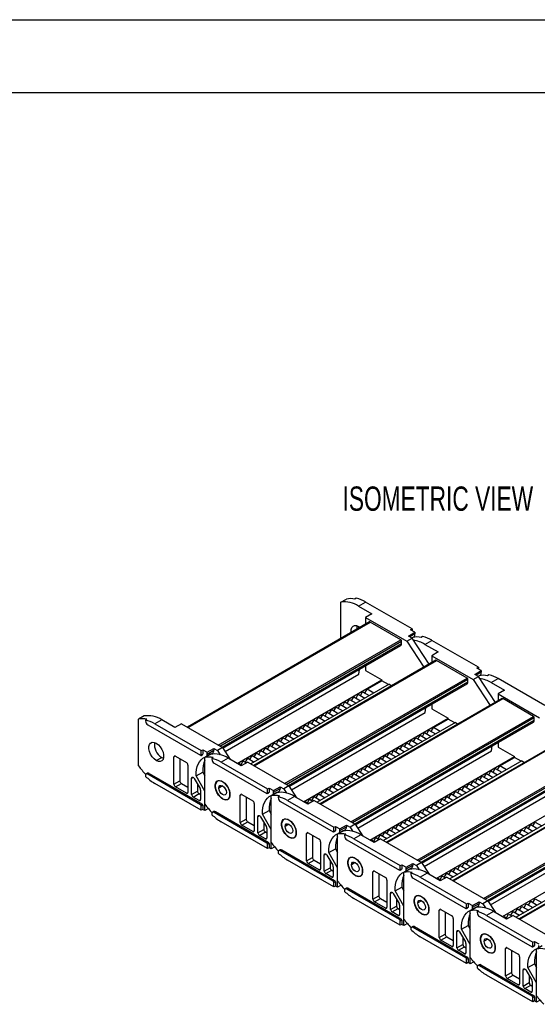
# Model space of a CAD drawing. Header units: millimetres. Extents: x 0 to 1537, y 0 to 1187.
# Tile 7 of 12: x 915 to 1163, y 715 to 1187. Entities that reach past the tile are written whole.
import ezdxf

# ---------------------------------------------------------------- set-up
doc = ezdxf.new("R2010")
doc.units = ezdxf.units.MM
doc.header["$LTSCALE"] = 5.5
doc.layers.add('DIMENSIONS', color=140, linetype='Continuous', lineweight=25)
doc.layers.add('TEXT', color=140, linetype='Continuous', lineweight=25)
doc.styles.add('SLDTEXTSTYLE0', font='TXT', dxfattribs={"width": 0.7})

msp = doc.modelspace()

# ---------------------------------------------------------------- linework, layer by layer
at = {"color": 7, "linetype": 'Continuous'}
msp.add_line((0.01, 1187.46), (1536.71, 1187.46), dxfattribs=at)
for p, q in [((1069.2, 908.23), (1071.81, 909.74)), ((1069.2, 890.81), (1069.2, 908.23)), ((1076.55, 910.1), (1075.84, 909.69)), ((1077.68, 906.4), (1081, 908.32)), ((1077.68, 906.4), (1084.05, 902.73)), ((1103.28, 895.46), (1081, 908.32)), ((1084.05, 902.73), (1081, 900.97)), ((1082.95, 898.75), (995.51, 848.28)), ((995.66, 848.19), (1083.2, 898.73)), ((1081, 900.97), (1081, 897.63)), ((1081, 900.97), (1100.8, 889.54)), ((1097.9, 890.24), (1083.2, 898.73)), ((1077.68, 896.64), (1078.41, 896.13)), ((1101.51, 891.99), (1104.69, 893.83)), ((1104.69, 893.01), (1102.22, 891.58)), ((1102.57, 895.05), (1103.28, 895.46)), ((1104.69, 893.83), (1102.57, 895.05)), ((1103.28, 895.46), (1103.28, 894.65)), ((1104.69, 893.83), (1104.69, 893.01)), ((1010.36, 839.7), (1097.9, 890.24)), ((1011.07, 839.29), (1098.26, 889.62)), ((1012.13, 838.68), (1098.26, 888.4)), ((1012.58, 838.26), (1097.84, 887.48)), ((1098.26, 888.4), (1098.26, 889.62)), ((1100.8, 889.54), (1103.28, 890.97)), ((1100.8, 889.54), (1108.97, 877.03)), ((1103.28, 890.97), (1101.51, 891.99)), ((1103.11, 891.07), (1104.11, 891.65)), ((1103.11, 891.07), (1103.63, 891.37)), ((1111.44, 878.46), (1103.28, 890.97)), ((1108.37, 891.73), (1107.66, 891.33)), ((1109.5, 888.03), (1112.82, 889.95)), ((1109.5, 888.03), (1115.87, 884.36)), ((1135.1, 877.09), (1112.82, 889.95)), ((1115.87, 884.36), (1112.82, 882.6)), ((1114.77, 880.38), (1027.33, 829.91)), ((1027.48, 829.82), (1115.02, 880.36)), ((1112.82, 882.6), (1112.82, 879.26)), ((1112.82, 882.6), (1132.62, 871.17)), ((1129.72, 871.87), (1115.02, 880.36)), ((1013.66, 836.62), (1077.82, 873.66)), ((1077.82, 873.66), (1078.01, 876.04)), ((1081, 877.76), (1081, 875.5)), ((1081, 875.5), (1088.78, 871.01)), ((1133.33, 873.62), (1136.51, 875.46)), ((1135.1, 872.6), (1133.33, 873.62)), ((1136.51, 874.64), (1134.04, 873.22)), ((1134.39, 876.68), (1135.1, 877.09)), ((1136.51, 875.46), (1134.39, 876.68)), ((1134.93, 872.7), (1135.93, 873.28)), ((1135.1, 877.09), (1135.1, 876.28)), ((1136.51, 875.46), (1136.51, 874.64)), ((1140.19, 873.36), (1139.48, 872.96)), ((1019.42, 830.96), (1088.78, 871.01)), ((1092.32, 868.97), (1026, 830.68)), ((1042.18, 821.33), (1129.72, 871.87)), ((1042.89, 820.92), (1130.08, 871.26)), ((1043.95, 820.31), (1130.08, 870.03)), ((1044.4, 819.89), (1129.66, 869.12)), ((1081.71, 866.52), (1088.78, 870.6)), ((1088.78, 870.6), (1088.78, 871.01)), ((1091.96, 868.76), (1088.78, 870.6)), ((1092.32, 868.97), (1093.65, 868.19)), ((1130.08, 870.03), (1130.08, 871.26)), ((1132.62, 871.17), (1135.1, 872.6)), ((1132.62, 871.17), (1140.79, 858.67)), ((1134.93, 872.7), (1135.45, 873)), ((1143.26, 860.09), (1135.1, 872.6)), ((1141.32, 869.66), (1144.64, 871.58)), ((1141.32, 869.66), (1147.68, 865.99)), ((1166.92, 858.72), (1144.64, 871.58)), ((1076.41, 862.23), (1077.47, 864.07)), ((1077.47, 864.07), (1080.65, 862.23)), ((1078.53, 863.45), (1079.59, 865.29)), ((1079.59, 865.29), (1082.77, 863.45)), ((1080.65, 864.68), (1081.71, 866.52)), ((1084.89, 864.68), (1081.71, 866.52)), ((1147.68, 865.99), (1144.64, 864.23)), ((1144.64, 864.23), (1144.64, 860.89)), ((1144.64, 864.23), (1164.44, 852.8)), ((1146.59, 862.01), (1059.15, 811.54)), ((1059.3, 811.45), (1146.84, 861.99)), ((1067.92, 857.33), (1068.98, 859.17)), ((1068.98, 859.17), (1072.17, 857.33)), ((1070.04, 858.56), (1071.11, 860.39)), ((1071.11, 860.39), (1074.29, 858.56)), ((1072.17, 859.78), (1073.23, 861.62)), ((1073.23, 861.62), (1076.41, 859.78)), ((1074.29, 861.01), (1075.35, 862.84)), ((1075.35, 862.84), (1078.53, 861.01)), ((1112.82, 859.39), (1112.82, 857.13)), ((1161.54, 853.5), (1146.84, 861.99)), ((1045.48, 818.25), (1109.64, 855.29)), ((1061.56, 853.66), (1062.62, 855.49)), ((1062.62, 855.49), (1065.8, 853.66)), ((1063.68, 854.88), (1064.74, 856.72)), ((1064.74, 856.72), (1067.92, 854.88)), ((1065.8, 856.11), (1066.86, 857.94)), ((1066.86, 857.94), (1070.04, 856.11)), ((1109.64, 855.29), (1109.83, 857.67)), ((1112.82, 857.13), (1120.6, 852.64)), ((974.73, 853.69), (972.11, 852.18)), ((972.11, 829.75), (972.11, 852.18)), ((976.14, 852.14), (975.43, 851.73)), ((975.43, 851.73), (975.43, 851.29)), ((983.21, 851.87), (979.89, 849.95)), ((979.89, 849.95), (1002.16, 837.09)), ((989.58, 848.19), (983.21, 851.87)), ((992.62, 849.95), (989.58, 848.19)), ((992.62, 849.95), (1012.42, 838.52)), ((1051.24, 812.59), (1120.6, 852.64)), ((1053.07, 848.76), (1054.13, 850.6)), ((1054.13, 850.6), (1057.32, 848.76)), ((1055.2, 849.98), (1056.26, 851.82)), ((1056.26, 851.82), (1059.44, 849.98)), ((1057.32, 851.21), (1058.38, 853.05)), ((1124.14, 850.6), (1057.82, 812.31)), ((1058.38, 853.05), (1061.56, 851.21)), ((1059.44, 852.43), (1060.5, 854.27)), ((1060.5, 854.27), (1063.68, 852.43)), ((1074, 802.96), (1161.54, 853.5)), ((1074.71, 802.55), (1161.9, 852.89)), ((1075.77, 801.94), (1161.9, 851.66)), ((1076.22, 801.52), (1161.48, 850.75)), ((1113.53, 848.15), (1120.6, 852.23)), ((1120.6, 852.23), (1120.6, 852.64)), ((1123.78, 850.39), (1120.6, 852.23)), ((1124.14, 850.6), (1125.47, 849.83)), ((1161.9, 851.66), (1161.9, 852.89)), ((976.49, 849.46), (1001.81, 834.84)), ((1044.59, 843.86), (1045.65, 845.7)), ((1045.65, 845.7), (1048.83, 843.86)), ((1046.71, 845.09), (1047.77, 846.92)), ((1047.77, 846.92), (1050.95, 845.09)), ((1048.83, 846.31), (1049.89, 848.15)), ((1049.89, 848.15), (1053.07, 846.31)), ((1050.95, 847.53), (1052.01, 849.37)), ((1052.01, 849.37), (1055.2, 847.53)), ((1108.23, 843.86), (1109.29, 845.7)), ((1109.29, 845.7), (1112.47, 843.86)), ((1110.35, 845.09), (1111.41, 846.92)), ((1111.41, 846.92), (1114.59, 845.09)), ((1112.47, 846.31), (1113.53, 848.15)), ((1116.71, 846.31), (1113.53, 848.15)), ((1036.1, 838.96), (1037.16, 840.8)), ((1037.16, 840.8), (1040.35, 838.96)), ((1038.22, 840.19), (1039.29, 842.02)), ((1039.29, 842.02), (1042.47, 840.19)), ((1040.35, 841.41), (1041.41, 843.25)), ((1041.41, 843.25), (1044.59, 841.41)), ((1042.47, 842.64), (1043.53, 844.47)), ((1043.53, 844.47), (1046.71, 842.64)), ((1178.41, 843.64), (1090.97, 793.17)), ((1091.12, 793.08), (1178.66, 843.62)), ((1099.74, 838.96), (1100.8, 840.8)), ((1100.8, 840.8), (1103.99, 838.96)), ((1101.86, 840.19), (1102.92, 842.02)), ((1102.92, 842.02), (1106.11, 840.19)), ((1103.99, 841.41), (1105.05, 843.25)), ((1105.05, 843.25), (1108.23, 841.41)), ((1106.11, 842.64), (1107.17, 844.47)), ((1107.17, 844.47), (1110.35, 842.64)), ((1144.64, 841.02), (1144.64, 838.76)), ((1002.16, 837.09), (1002.87, 837.5)), ((1002.16, 835.05), (1002.16, 837.09)), ((1002.16, 835.05), (1002.87, 835.46)), ((1002.87, 837.5), (1004.99, 836.27)), ((1002.87, 837.5), (1002.87, 835.46)), ((1004.41, 834.09), (1007.59, 835.93)), ((1004.99, 836.27), (1008.17, 838.11)), ((1004.99, 835.46), (1008.17, 837.29)), ((1004.99, 835.46), (1004.99, 836.27)), ((1008.17, 838.11), (1008.17, 837.29)), ((1008.17, 838.11), (1009.94, 837.09)), ((1012.42, 838.52), (1009.94, 837.09)), ((1009.94, 837.09), (1011.22, 835.12)), ((1012.42, 838.52), (1016.09, 832.89)), ((1027.62, 834.06), (1028.68, 835.9)), ((1028.68, 835.9), (1031.86, 834.06)), ((1029.74, 835.29), (1030.8, 837.13)), ((1030.8, 837.13), (1033.98, 835.29)), ((1031.86, 836.51), (1032.92, 838.35)), ((1032.92, 838.35), (1036.1, 836.51)), ((1033.98, 837.74), (1035.04, 839.57)), ((1035.04, 839.57), (1038.22, 837.74)), ((1077.3, 799.88), (1141.46, 836.92)), ((1091.26, 834.06), (1092.32, 835.9)), ((1092.32, 835.9), (1095.5, 834.06)), ((1093.38, 835.29), (1094.44, 837.13)), ((1094.44, 837.13), (1097.62, 835.29)), ((1095.5, 836.51), (1096.56, 838.35)), ((1096.56, 838.35), (1099.74, 836.51)), ((1097.62, 837.74), (1098.68, 839.57)), ((1098.68, 839.57), (1101.86, 837.74)), ((1141.46, 836.92), (1141.65, 839.3)), ((1144.64, 838.76), (1152.42, 834.27)), ((980.6, 832.35), (983.21, 833.86)), ((983.21, 833.86), (984.06, 833.49)), ((989.08, 834.03), (989.79, 834.43)), ((989.08, 820.96), (989.08, 834.03)), ((989.79, 834.43), (995.09, 831.37)), ((991.91, 833.21), (991.91, 822.59)), ((1002.06, 834.82), (1002.77, 835.23)), ((1006.55, 835.32), (1003.93, 833.81)), ((1003.93, 811.38), (1003.93, 833.81)), ((1007.96, 833.77), (1007.25, 833.36)), ((1007.25, 833.36), (1007.25, 832.93)), ((1008.31, 831.09), (1033.63, 816.47)), ((1015.03, 833.5), (1011.71, 831.58)), ((1011.71, 831.58), (1033.98, 818.72)), ((1021.4, 829.82), (1015.03, 833.5)), ((1019.98, 830.64), (1020.19, 831)), ((1020.19, 831), (1021.82, 830.07)), ((1021.25, 830.39), (1022.31, 832.23)), ((1024.44, 831.58), (1021.4, 829.82)), ((1022.31, 832.23), (1023.94, 831.29)), ((1023.38, 831.61), (1024.44, 833.45)), ((1024.44, 833.45), (1027.62, 831.61)), ((1024.44, 831.58), (1044.24, 820.15)), ((1025.5, 832.84), (1026.56, 834.68)), ((1026.56, 834.68), (1029.74, 832.84)), ((1082.77, 829.17), (1083.83, 831)), ((1083.06, 794.23), (1152.42, 834.27)), ((1083.83, 831), (1087.02, 829.17)), ((1084.89, 830.39), (1085.95, 832.23)), ((1085.95, 832.23), (1089.14, 830.39)), ((1087.02, 831.61), (1088.08, 833.45)), ((1088.08, 833.45), (1091.26, 831.61)), ((1089.14, 832.84), (1090.2, 834.68)), ((1155.96, 832.23), (1089.63, 793.94)), ((1090.2, 834.68), (1093.38, 832.84)), ((1105.82, 784.59), (1193.36, 835.13)), ((1106.53, 784.19), (1193.72, 834.52)), ((1107.59, 783.57), (1193.72, 833.29)), ((1108.04, 783.16), (1193.3, 832.38)), ((1145.35, 829.78), (1152.42, 833.86)), ((1152.42, 833.86), (1152.42, 834.27)), ((1155.6, 832.02), (1152.42, 833.86)), ((1155.96, 832.23), (1157.29, 831.46)), ((976.45, 826.26), (975.74, 825.85)), ((976.49, 825.78), (977.2, 826.19)), ((977.2, 826.19), (1002.52, 811.57)), ((995.8, 830.15), (995.8, 817.08)), ((999.69, 824.95), (1002.88, 826.79)), ((1002.88, 826.79), (1003.93, 824.96)), ((1074.29, 824.27), (1075.35, 826.1)), ((1075.35, 826.1), (1078.53, 824.27)), ((1076.41, 825.49), (1077.47, 827.33)), ((1077.47, 827.33), (1080.65, 825.49)), ((1078.53, 826.72), (1079.59, 828.55)), ((1079.59, 828.55), (1082.77, 826.72)), ((1080.65, 827.94), (1081.71, 829.78)), ((1081.71, 829.78), (1084.89, 827.94)), ((1137.93, 824.27), (1138.99, 826.1)), ((1138.99, 826.1), (1142.17, 824.27)), ((1140.05, 825.49), (1141.11, 827.33)), ((1141.11, 827.33), (1144.29, 825.49)), ((1142.17, 826.72), (1143.23, 828.55)), ((1143.23, 828.55), (1146.41, 826.72)), ((1144.29, 827.94), (1145.35, 829.78)), ((1148.53, 827.94), (1145.35, 829.78)), ((975.43, 825.17), (975.43, 824.73)), ((1001.81, 811.16), (976.49, 825.78)), ((1002.16, 808.51), (979.89, 821.37)), ((989.08, 820.96), (991.91, 822.59)), ((989.79, 819.74), (992.62, 821.37)), ((992.62, 821.37), (995.8, 819.53)), ((997.57, 823.89), (998.27, 824.3)), ((997.57, 816.06), (997.57, 823.89)), ((998.77, 823.77), (1001.6, 818.87)), ((1003.93, 817.61), (999.69, 824.95)), ((1010.27, 822.64), (1009.92, 822.44)), ((1067.92, 820.59), (1068.98, 822.43)), ((1068.98, 822.43), (1072.17, 820.59)), ((1070.04, 821.82), (1071.11, 823.65)), ((1071.11, 823.65), (1074.29, 821.82)), ((1072.17, 823.04), (1073.23, 824.88)), ((1073.23, 824.88), (1076.41, 823.04)), ((1210.23, 825.28), (1122.79, 774.8)), ((1122.94, 774.72), (1210.48, 825.25)), ((1131.56, 820.59), (1132.62, 822.43)), ((1132.62, 822.43), (1135.81, 820.59)), ((1133.68, 821.82), (1134.74, 823.65)), ((1134.74, 823.65), (1137.93, 821.82)), ((1135.81, 823.04), (1136.87, 824.88)), ((1136.87, 824.88), (1140.05, 823.04)), ((995.09, 816.67), (989.79, 819.74)), ((995.09, 816.67), (995.8, 817.08)), ((997.57, 816.06), (1000.39, 817.7)), ((1000.39, 820.96), (1000.39, 817.7)), ((1001.81, 818.17), (1001.81, 813.61)), ((1003.93, 808.31), (1003.93, 817.61)), ((1012.42, 820.19), (1010.61, 819.15)), ((1033.88, 816.45), (1034.59, 816.86)), ((1033.98, 818.72), (1034.69, 819.13)), ((1033.98, 816.68), (1033.98, 818.72)), ((1033.98, 816.68), (1034.69, 817.09)), ((1034.69, 819.13), (1036.81, 817.9)), ((1034.69, 819.13), (1034.69, 817.09)), ((1038.37, 816.95), (1035.75, 815.44)), ((1036.23, 815.72), (1039.41, 817.56)), ((1036.81, 817.9), (1039.99, 819.74)), ((1036.81, 817.09), (1039.99, 818.92)), ((1036.81, 817.09), (1036.81, 817.9)), ((1039.99, 819.74), (1039.99, 818.92)), ((1039.99, 819.74), (1041.76, 818.72)), ((1044.24, 820.15), (1041.76, 818.72)), ((1041.76, 818.72), (1043.04, 816.75)), ((1044.24, 820.15), (1047.91, 814.52)), ((1059.44, 815.69), (1060.5, 817.53)), ((1060.5, 817.53), (1063.68, 815.69)), ((1061.56, 816.92), (1062.62, 818.76)), ((1062.62, 818.76), (1065.8, 816.92)), ((1063.68, 818.14), (1064.74, 819.98)), ((1064.74, 819.98), (1067.92, 818.14)), ((1065.8, 819.37), (1066.86, 821.21)), ((1066.86, 821.21), (1070.04, 819.37)), ((1109.11, 781.51), (1173.28, 818.55)), ((1123.08, 815.69), (1124.14, 817.53)), ((1124.14, 817.53), (1127.32, 815.69)), ((1125.2, 816.92), (1126.26, 818.76)), ((1126.26, 818.76), (1129.44, 816.92)), ((1127.32, 818.14), (1128.38, 819.98)), ((1128.38, 819.98), (1131.56, 818.14)), ((1129.44, 819.37), (1130.5, 821.21)), ((1130.5, 821.21), (1133.68, 819.37)), ((1137.64, 766.22), (1225.18, 816.76)), ((998.27, 814.84), (1001.1, 816.47)), ((1001.1, 813.21), (998.27, 814.84)), ((1001.1, 816.47), (1001.81, 816.06)), ((1001.1, 813.21), (1001.81, 813.61)), ((1012.42, 813.98), (1012.45, 814)), ((1014.92, 813.78), (1015.27, 813.98)), ((1015.95, 816.06), (1015.99, 816.08)), ((1020.9, 815.66), (1021.61, 816.06)), ((1020.9, 802.59), (1020.9, 815.66)), ((1021.61, 816.06), (1026.91, 813)), ((1023.73, 814.84), (1023.73, 804.22)), ((1035.75, 793.01), (1035.75, 815.44)), ((1039.78, 815.4), (1039.07, 814.99)), ((1039.07, 814.99), (1039.07, 814.56)), ((1040.13, 812.72), (1065.45, 798.11)), ((1046.85, 815.13), (1043.53, 813.21)), ((1043.53, 813.21), (1065.8, 800.35)), ((1053.22, 811.45), (1046.85, 815.13)), ((1051.8, 812.27), (1052.01, 812.63)), ((1052.01, 812.63), (1053.64, 811.7)), ((1053.07, 812.02), (1054.13, 813.86)), ((1056.26, 813.21), (1053.22, 811.45)), ((1054.13, 813.86), (1055.76, 812.92)), ((1055.2, 813.25), (1056.26, 815.08)), ((1056.26, 815.08), (1059.44, 813.25)), ((1056.26, 813.21), (1076.05, 801.78)), ((1057.32, 814.47), (1058.38, 816.31)), ((1058.38, 816.31), (1061.56, 814.47)), ((1114.59, 810.8), (1115.65, 812.63)), ((1114.88, 775.86), (1184.24, 815.9)), ((1115.65, 812.63), (1118.83, 810.8)), ((1116.71, 812.02), (1117.77, 813.86)), ((1117.77, 813.86), (1120.96, 812.02)), ((1118.83, 813.25), (1119.9, 815.08)), ((1119.9, 815.08), (1123.08, 813.25)), ((1120.96, 814.47), (1122.02, 816.31)), ((1187.78, 813.86), (1121.45, 775.57)), ((1122.02, 816.31), (1125.2, 814.47)), ((1138.35, 765.82), (1225.54, 816.15)), ((1139.41, 765.2), (1225.54, 814.92)), ((1139.86, 764.79), (1225.12, 814.01)), ((1001.81, 811.16), (1002.52, 811.57)), ((1002.16, 810.55), (1002.87, 810.96)), ((1002.16, 808.51), (1002.16, 810.55)), ((1002.87, 808.92), (1002.16, 808.51)), ((1002.87, 810.96), (1002.87, 808.92)), ((1003.93, 808.31), (1002.87, 808.92)), ((1005.59, 809.26), (1003.93, 808.31)), ((1008.27, 807.89), (1007.56, 807.48)), ((1008.31, 807.41), (1009.02, 807.82)), ((1033.63, 792.79), (1008.31, 807.41)), ((1009.02, 807.82), (1034.34, 793.2)), ((1027.62, 811.78), (1027.62, 798.71)), ((1031.51, 806.58), (1034.7, 808.42)), ((1034.7, 808.42), (1035.75, 806.59)), ((1106.11, 805.9), (1107.17, 807.74)), ((1107.17, 807.74), (1110.35, 805.9)), ((1108.23, 807.12), (1109.29, 808.96)), ((1109.29, 808.96), (1112.47, 807.12)), ((1110.35, 808.35), (1111.41, 810.18)), ((1111.41, 810.18), (1114.59, 808.35)), ((1112.47, 809.57), (1113.53, 811.41)), ((1113.53, 811.41), (1116.71, 809.57)), ((1007.25, 806.8), (1007.25, 806.36)), ((1033.98, 790.14), (1011.71, 803)), ((1020.9, 802.59), (1023.73, 804.22)), ((1021.61, 801.37), (1024.44, 803)), ((1024.44, 803), (1027.62, 801.16)), ((1029.39, 805.52), (1030.09, 805.93)), ((1029.39, 797.69), (1029.39, 805.52)), ((1030.59, 805.4), (1033.42, 800.5)), ((1035.75, 799.25), (1031.51, 806.58)), ((1032.21, 802.59), (1032.21, 799.33)), ((1042.09, 804.27), (1041.74, 804.07)), ((1097.62, 801), (1098.68, 802.84)), ((1098.68, 802.84), (1101.86, 801)), ((1099.74, 802.22), (1100.8, 804.06)), ((1100.8, 804.06), (1103.99, 802.22)), ((1101.86, 803.45), (1102.92, 805.29)), ((1102.92, 805.29), (1106.11, 803.45)), ((1103.99, 804.67), (1105.05, 806.51)), ((1105.05, 806.51), (1108.23, 804.67)), ((1242.05, 806.91), (1154.61, 756.43)), ((1154.76, 756.35), (1242.3, 806.88)), ((1161.26, 801), (1162.32, 802.84)), ((1162.32, 802.84), (1165.5, 801)), ((1026.91, 798.31), (1021.61, 801.37)), ((1026.91, 798.31), (1027.62, 798.71)), ((1029.39, 797.69), (1032.21, 799.33)), ((1030.09, 796.47), (1032.92, 798.1)), ((1032.92, 798.1), (1033.63, 797.69)), ((1033.63, 799.81), (1033.63, 795.24)), ((1035.75, 789.94), (1035.75, 799.25)), ((1044.24, 801.82), (1042.43, 800.78)), ((1047.77, 797.7), (1047.81, 797.72)), ((1052.72, 797.29), (1053.43, 797.7)), ((1053.43, 797.7), (1058.73, 794.63)), ((1065.7, 798.08), (1066.41, 798.49)), ((1065.8, 800.35), (1066.51, 800.76)), ((1065.8, 798.31), (1065.8, 800.35)), ((1065.8, 798.31), (1066.51, 798.72)), ((1066.51, 800.76), (1068.63, 799.53)), ((1066.51, 800.76), (1066.51, 798.72)), ((1070.19, 798.58), (1067.57, 797.07)), ((1068.05, 797.35), (1071.23, 799.19)), ((1068.63, 799.53), (1071.81, 801.37)), ((1068.63, 798.72), (1071.81, 800.55)), ((1068.63, 798.72), (1068.63, 799.53)), ((1071.81, 801.37), (1071.81, 800.55)), ((1071.81, 801.37), (1073.58, 800.35)), ((1076.05, 801.78), (1073.58, 800.35)), ((1073.58, 800.35), (1074.86, 798.38)), ((1076.05, 801.78), (1079.73, 796.15)), ((1089.14, 796.1), (1090.2, 797.94)), ((1090.2, 797.94), (1093.38, 796.1)), ((1091.26, 797.33), (1092.32, 799.16)), ((1092.32, 799.16), (1095.5, 797.33)), ((1093.38, 798.55), (1094.44, 800.39)), ((1094.44, 800.39), (1097.62, 798.55)), ((1095.5, 799.77), (1096.56, 801.61)), ((1096.56, 801.61), (1099.74, 799.77)), ((1140.93, 763.14), (1205.1, 800.18)), ((1152.78, 796.1), (1153.84, 797.94)), ((1153.84, 797.94), (1157.02, 796.1)), ((1154.9, 797.33), (1155.96, 799.16)), ((1155.96, 799.16), (1159.14, 797.33)), ((1157.02, 798.55), (1158.08, 800.39)), ((1158.08, 800.39), (1161.26, 798.55)), ((1159.14, 799.77), (1160.2, 801.61)), ((1160.2, 801.61), (1163.38, 799.77)), ((1032.92, 794.84), (1030.09, 796.47)), ((1032.92, 794.84), (1033.63, 795.24)), ((1033.63, 792.79), (1034.34, 793.2)), ((1044.24, 795.61), (1044.27, 795.63)), ((1046.73, 795.41), (1047.09, 795.61)), ((1052.72, 784.22), (1052.72, 797.29)), ((1055.55, 796.47), (1055.55, 785.86)), ((1059.44, 793.41), (1059.44, 780.34)), ((1067.57, 774.64), (1067.57, 797.07)), ((1071.6, 797.03), (1070.89, 796.62)), ((1070.89, 796.62), (1070.89, 796.19)), ((1071.95, 794.35), (1097.27, 779.74)), ((1078.67, 796.76), (1075.35, 794.84)), ((1075.35, 794.84), (1097.62, 781.98)), ((1085.04, 793.08), (1078.67, 796.76)), ((1083.62, 793.9), (1083.83, 794.26)), ((1083.83, 794.26), (1085.46, 793.33)), ((1084.89, 793.65), (1085.95, 795.49)), ((1088.08, 794.84), (1085.04, 793.08)), ((1085.95, 795.49), (1087.58, 794.55)), ((1087.02, 794.88), (1088.08, 796.71)), ((1088.08, 796.71), (1091.26, 794.88)), ((1088.08, 794.84), (1107.87, 783.41)), ((1144.29, 791.2), (1145.35, 793.04)), ((1145.35, 793.04), (1148.53, 791.2)), ((1146.41, 792.43), (1147.47, 794.26)), ((1146.7, 757.49), (1216.06, 797.53)), ((1147.47, 794.26), (1150.65, 792.43)), ((1148.53, 793.65), (1149.59, 795.49)), ((1149.59, 795.49), (1152.78, 793.65)), ((1150.65, 794.88), (1151.72, 796.71)), ((1151.72, 796.71), (1154.9, 794.88)), ((1219.6, 795.49), (1153.27, 757.2)), ((1033.98, 792.18), (1034.69, 792.59)), ((1033.98, 790.14), (1033.98, 792.18)), ((1034.69, 790.55), (1033.98, 790.14)), ((1034.69, 792.59), (1034.69, 790.55)), ((1035.75, 789.94), (1034.69, 790.55)), ((1037.41, 790.9), (1035.75, 789.94)), ((1039.07, 788.43), (1039.07, 787.99)), ((1040.09, 789.52), (1039.38, 789.11)), ((1040.13, 789.04), (1040.84, 789.45)), ((1065.45, 774.43), (1040.13, 789.04)), ((1040.84, 789.45), (1066.16, 774.83)), ((1063.33, 788.21), (1066.52, 790.05)), ((1066.52, 790.05), (1067.57, 788.22)), ((1137.93, 787.53), (1138.99, 789.37)), ((1138.99, 789.37), (1142.17, 787.53)), ((1140.05, 788.75), (1141.11, 790.59)), ((1141.11, 790.59), (1144.29, 788.75)), ((1142.17, 789.98), (1143.23, 791.82)), ((1143.23, 791.82), (1146.41, 789.98)), ((1065.8, 771.77), (1043.53, 784.63)), ((1052.72, 784.22), (1055.55, 785.86)), ((1053.43, 783), (1056.26, 784.63)), ((1056.26, 784.63), (1059.44, 782.79)), ((1061.21, 787.15), (1061.91, 787.56)), ((1061.21, 779.32), (1061.21, 787.15)), ((1062.41, 787.03), (1065.24, 782.13)), ((1067.57, 780.88), (1063.33, 788.21)), ((1064.03, 784.22), (1064.03, 780.96)), ((1073.91, 785.9), (1073.56, 785.7)), ((1129.44, 782.63), (1130.5, 784.47)), ((1130.5, 784.47), (1133.68, 782.63)), ((1131.56, 783.86), (1132.62, 785.69)), ((1132.62, 785.69), (1135.81, 783.86)), ((1133.68, 785.08), (1134.74, 786.92)), ((1134.74, 786.92), (1137.93, 785.08)), ((1135.81, 786.3), (1136.87, 788.14)), ((1136.87, 788.14), (1140.05, 786.3)), ((1058.73, 779.94), (1053.43, 783)), ((1058.73, 779.94), (1059.44, 780.34)), ((1061.21, 779.32), (1064.03, 780.96)), ((1061.91, 778.1), (1064.74, 779.73)), ((1064.74, 779.73), (1065.45, 779.32)), ((1065.45, 781.44), (1065.45, 776.88)), ((1067.57, 771.57), (1067.57, 780.88)), ((1076.06, 783.45), (1074.25, 782.41)), ((1079.59, 779.33), (1079.63, 779.35)), ((1084.54, 778.92), (1085.25, 779.33)), ((1084.54, 765.85), (1084.54, 778.92)), ((1085.25, 779.33), (1090.55, 776.26)), ((1097.52, 779.71), (1098.23, 780.12)), ((1097.62, 781.98), (1098.33, 782.39)), ((1097.62, 779.94), (1097.62, 781.98)), ((1097.62, 779.94), (1098.33, 780.35)), ((1098.33, 782.39), (1100.45, 781.17)), ((1098.33, 782.39), (1098.33, 780.35)), ((1102.01, 780.21), (1099.39, 778.7)), ((1099.87, 778.98), (1103.05, 780.82)), ((1100.45, 781.17), (1103.63, 783)), ((1100.45, 780.35), (1103.63, 782.19)), ((1100.45, 780.35), (1100.45, 781.17)), ((1103.63, 783), (1103.63, 782.19)), ((1103.63, 783), (1105.4, 781.98)), ((1107.87, 783.41), (1105.4, 781.98)), ((1105.4, 781.98), (1106.68, 780.01)), ((1107.87, 783.41), (1111.55, 777.78)), ((1120.96, 777.73), (1122.02, 779.57)), ((1122.02, 779.57), (1125.2, 777.73)), ((1123.08, 778.96), (1124.14, 780.79)), ((1124.14, 780.79), (1127.32, 778.96)), ((1125.2, 780.18), (1126.26, 782.02)), ((1126.26, 782.02), (1129.44, 780.18)), ((1127.32, 781.41), (1128.38, 783.24)), ((1128.38, 783.24), (1131.56, 781.41)), ((1064.74, 776.47), (1061.91, 778.1)), ((1064.74, 776.47), (1065.45, 776.87)), ((1065.45, 774.43), (1066.16, 774.83)), ((1065.8, 773.81), (1066.51, 774.22)), ((1066.51, 774.22), (1066.51, 772.18)), ((1076.05, 777.24), (1076.09, 777.26)), ((1078.55, 777.04), (1078.91, 777.24)), ((1087.37, 778.1), (1087.37, 767.49)), ((1091.26, 775.04), (1091.26, 761.98)), ((1099.39, 756.27), (1099.39, 778.7)), ((1103.42, 778.66), (1102.71, 778.25)), ((1102.71, 778.25), (1102.71, 777.82)), ((1103.77, 775.98), (1129.09, 761.37)), ((1110.49, 778.39), (1107.17, 776.47)), ((1107.17, 776.47), (1129.44, 763.61)), ((1116.85, 774.72), (1110.49, 778.39)), ((1115.44, 775.53), (1115.65, 775.9)), ((1115.65, 775.9), (1117.28, 774.96)), ((1116.71, 775.28), (1117.77, 777.12)), ((1119.9, 776.47), (1116.85, 774.72)), ((1117.77, 777.12), (1119.4, 776.18)), ((1118.83, 776.51), (1119.9, 778.34)), ((1119.9, 778.34), (1123.08, 776.51)), ((1119.9, 776.47), (1139.69, 765.04)), ((1065.8, 771.77), (1065.8, 773.81)), ((1066.51, 772.18), (1065.8, 771.77)), ((1067.57, 771.57), (1066.51, 772.18)), ((1069.23, 772.53), (1067.57, 771.57)), ((1070.89, 770.06), (1070.89, 769.62)), ((1071.91, 771.15), (1071.2, 770.74)), ((1071.95, 770.67), (1072.66, 771.08)), ((1097.27, 756.06), (1071.95, 770.67)), ((1072.66, 771.08), (1097.98, 756.46)), ((1095.15, 769.84), (1098.34, 771.68)), ((1099.39, 762.51), (1095.15, 769.84)), ((1098.34, 771.68), (1099.39, 769.86)), ((1097.62, 753.4), (1075.35, 766.26)), ((1084.54, 765.85), (1087.37, 767.49)), ((1085.25, 764.63), (1088.08, 766.26)), ((1090.55, 761.57), (1085.25, 764.63)), ((1088.08, 766.26), (1091.26, 764.42)), ((1093.03, 768.78), (1093.73, 769.19)), ((1093.03, 760.96), (1093.03, 768.78)), ((1094.23, 768.66), (1097.06, 763.76)), ((1095.85, 765.85), (1095.85, 762.59)), ((1105.73, 767.53), (1105.37, 767.33)), ((1107.88, 765.08), (1106.07, 764.04)), ((1132.27, 762.8), (1135.45, 764.63)), ((1135.45, 764.63), (1135.45, 763.82)), ((1135.45, 764.63), (1137.22, 763.61)), ((1139.69, 765.04), (1137.22, 763.61)), ((1139.69, 765.04), (1143.37, 759.41)), ((1159.14, 763.04), (1160.2, 764.87)), ((1160.2, 764.87), (1163.38, 763.04)), ((1161.26, 764.26), (1162.32, 766.1)), ((1162.32, 766.1), (1165.5, 764.26)), ((1090.55, 761.57), (1091.26, 761.98)), ((1093.03, 760.96), (1095.85, 762.59)), ((1093.73, 759.73), (1096.56, 761.36)), ((1096.56, 761.36), (1097.27, 760.95)), ((1097.27, 763.07), (1097.27, 758.51)), ((1099.39, 753.2), (1099.39, 762.51)), ((1111.41, 760.96), (1111.45, 760.98)), ((1116.36, 760.55), (1117.07, 760.96)), ((1116.36, 747.48), (1116.36, 760.55)), ((1117.07, 760.96), (1122.37, 757.9)), ((1129.34, 761.34), (1130.05, 761.75)), ((1129.44, 763.61), (1130.15, 764.02)), ((1129.44, 761.57), (1129.44, 763.61)), ((1129.44, 761.57), (1130.15, 761.98)), ((1130.15, 764.02), (1132.27, 762.8)), ((1130.15, 764.02), (1130.15, 761.98)), ((1133.83, 761.84), (1131.21, 760.33)), ((1131.21, 737.9), (1131.21, 760.33)), ((1131.69, 760.61), (1134.87, 762.45)), ((1132.27, 761.98), (1135.45, 763.82)), ((1132.27, 761.98), (1132.27, 762.8)), ((1135.24, 760.29), (1134.53, 759.88)), ((1137.22, 763.61), (1138.5, 761.65)), ((1142.31, 760.02), (1138.99, 758.1)), ((1148.67, 756.35), (1142.31, 760.02)), ((1150.65, 758.14), (1151.72, 759.98)), ((1151.72, 759.98), (1154.9, 758.14)), ((1152.78, 759.36), (1153.84, 761.2)), ((1153.84, 761.2), (1157.02, 759.36)), ((1154.9, 760.59), (1155.96, 762.42)), ((1155.96, 762.42), (1159.14, 760.59)), ((1157.02, 761.81), (1158.08, 763.65)), ((1158.08, 763.65), (1161.26, 761.81)), ((1096.56, 758.1), (1093.73, 759.73)), ((1096.56, 758.1), (1097.27, 758.51)), ((1097.27, 756.06), (1097.98, 756.46)), ((1097.62, 755.44), (1098.33, 755.85)), ((1097.62, 753.4), (1097.62, 755.44)), ((1098.33, 755.85), (1098.33, 753.81)), ((1107.87, 758.87), (1107.91, 758.89)), ((1110.37, 758.67), (1110.73, 758.87)), ((1119.19, 759.73), (1119.19, 749.12)), ((1123.08, 756.67), (1123.08, 743.61)), ((1134.53, 759.88), (1134.53, 759.45)), ((1135.59, 757.61), (1160.91, 743)), ((1138.99, 758.1), (1161.26, 745.24)), ((1147.26, 757.16), (1147.47, 757.53)), ((1147.47, 757.53), (1149.1, 756.59)), ((1148.53, 756.91), (1149.59, 758.75)), ((1151.72, 758.1), (1148.67, 756.35)), ((1149.59, 758.75), (1151.22, 757.81)), ((1151.72, 758.1), (1171.51, 746.67)), ((1098.33, 753.81), (1097.62, 753.4)), ((1099.39, 753.2), (1098.33, 753.81)), ((1101.05, 754.16), (1099.39, 753.2)), ((1102.71, 751.69), (1102.71, 751.25)), ((1103.73, 752.78), (1103.02, 752.38)), ((1103.77, 752.3), (1104.48, 752.71)), ((1129.09, 737.69), (1103.77, 752.3)), ((1104.48, 752.71), (1129.8, 738.1)), ((1124.85, 750.41), (1125.55, 750.82)), ((1126.97, 751.47), (1130.16, 753.31)), ((1131.21, 744.14), (1126.97, 751.47)), ((1130.16, 753.31), (1131.21, 751.49)), ((1129.44, 735.03), (1107.17, 747.89)), ((1116.36, 747.48), (1119.19, 749.12)), ((1117.07, 746.26), (1119.9, 747.89)), ((1122.37, 743.2), (1117.07, 746.26)), ((1119.9, 747.89), (1123.08, 746.06)), ((1124.85, 742.59), (1124.85, 750.41)), ((1126.05, 750.29), (1128.88, 745.39)), ((1127.67, 747.49), (1127.67, 744.22)), ((1137.55, 749.16), (1137.19, 748.96)), ((1139.69, 746.71), (1137.89, 745.67)), ((1122.37, 743.2), (1123.08, 743.61)), ((1124.85, 742.59), (1127.67, 744.22)), ((1125.55, 741.36), (1128.38, 742.99)), ((1128.38, 739.73), (1125.55, 741.36)), ((1128.38, 742.99), (1129.09, 742.59)), ((1129.09, 744.7), (1129.09, 740.14)), ((1131.21, 734.83), (1131.21, 744.14)), ((1143.23, 742.59), (1143.27, 742.61)), ((1148.18, 742.18), (1148.89, 742.59)), ((1148.18, 729.12), (1148.18, 742.18)), ((1148.89, 742.59), (1154.19, 739.53)), ((1151.01, 741.36), (1151.01, 730.75)), ((1161.16, 742.97), (1161.86, 743.38)), ((1161.26, 745.24), (1161.97, 745.65)), ((1161.26, 743.2), (1161.26, 745.24)), ((1161.26, 743.2), (1161.97, 743.61)), ((1161.97, 745.65), (1164.09, 744.43)), ((1161.97, 745.65), (1161.97, 743.61)), ((1165.65, 743.47), (1163.03, 741.96)), ((1163.03, 719.53), (1163.03, 741.96)), ((1128.38, 739.73), (1129.09, 740.14)), ((1129.09, 737.69), (1129.8, 738.1)), ((1129.44, 737.07), (1130.15, 737.48)), ((1129.44, 735.03), (1129.44, 737.07)), ((1130.15, 737.48), (1130.15, 735.44)), ((1139.69, 740.51), (1139.73, 740.53)), ((1142.19, 740.3), (1142.55, 740.5)), ((1154.9, 738.3), (1154.9, 725.24)), ((1130.15, 735.44), (1129.44, 735.03)), ((1131.21, 734.83), (1130.15, 735.44)), ((1132.87, 735.79), (1131.21, 734.83)), ((1134.53, 733.32), (1134.53, 732.88)), ((1135.55, 734.41), (1134.84, 734.01)), ((1135.59, 733.93), (1136.3, 734.34)), ((1160.91, 719.32), (1135.59, 733.93)), ((1136.3, 734.34), (1161.61, 719.73)), ((1156.67, 732.04), (1157.37, 732.45)), ((1156.67, 724.22), (1156.67, 732.04)), ((1157.87, 731.92), (1160.7, 727.03)), ((1158.79, 733.1), (1161.98, 734.94)), ((1163.03, 725.77), (1158.79, 733.1)), ((1161.98, 734.94), (1163.03, 733.12)), ((1161.26, 716.66), (1138.99, 729.52)), ((1148.18, 729.12), (1151.01, 730.75)), ((1148.89, 727.89), (1151.72, 729.52)), ((1154.19, 724.83), (1148.89, 727.89)), ((1151.72, 729.52), (1154.9, 727.69)), ((1159.49, 729.12), (1159.49, 725.85)), ((1154.19, 724.83), (1154.9, 725.24)), ((1156.67, 724.22), (1159.49, 725.85)), ((1157.37, 722.99), (1160.2, 724.62)), ((1160.2, 721.36), (1157.37, 722.99)), ((1160.2, 724.62), (1160.91, 724.22)), ((1160.91, 726.33), (1160.91, 721.77)), ((1163.03, 716.46), (1163.03, 725.77)), ((1160.2, 721.36), (1160.91, 721.77)), ((1160.91, 719.32), (1161.61, 719.73)), ((1161.26, 718.71), (1161.97, 719.11)), ((1161.26, 716.66), (1161.26, 718.71)), ((1161.97, 719.11), (1161.97, 717.07)), ((1161.97, 717.07), (1161.26, 716.66)), ((1163.03, 716.46), (1161.97, 717.07)), ((1164.69, 717.42), (1163.03, 716.46))]:
    msp.add_line(p, q)
at = {"flags": 128}
for points in [[(1074.19, 893.69), (1074.15, 893.97), (1074.15, 895.15), (1074.43, 896.11), (1074.98, 896.78), (1075.75, 897.1), (1076.68, 897.06), (1077.68, 896.64)], [(980.6, 832.35), (979.59, 833.1), (978.66, 834.12), (977.9, 835.33), (977.35, 836.64), (977.06, 837.93), (977.06, 839.1), (977.35, 840.06), (977.9, 840.73), (978.66, 841.06), (979.59, 841.01), (980.6, 840.6)], [(980.6, 840.6), (981.6, 839.85), (982.53, 838.83), (983.29, 837.62), (983.84, 836.31), (984.13, 835.02), (984.13, 833.85), (983.84, 832.89), (983.29, 832.22), (982.53, 831.89), (981.6, 831.94), (980.6, 832.35)], [(999.69, 824.95), (999.72, 826.54), (999.9, 828.03), (1000.23, 829.4), (1000.71, 830.63), (1001.33, 831.72), (1002.07, 832.64), (1002.95, 833.39), (1003.93, 833.96)], [(997.57, 823.89), (997.6, 824.11), (997.69, 824.27), (997.82, 824.37), (998, 824.39), (998.2, 824.33), (998.41, 824.2), (998.61, 824.01), (998.77, 823.77)], [(1012.42, 813.98), (1011.41, 814.73), (1010.48, 815.75), (1009.72, 816.96), (1009.17, 818.27), (1008.88, 819.56), (1008.88, 820.73), (1009.17, 821.69), (1009.72, 822.36), (1010.48, 822.69), (1011.41, 822.64), (1012.42, 822.23)], [(1015.95, 816.06), (1015.81, 817.3), (1015.39, 818.6), (1014.73, 819.85), (1013.88, 820.97), (1012.92, 821.86), (1011.91, 822.44), (1010.95, 822.67), (1010.1, 822.53), (1009.44, 822.03), (1009.02, 821.21), (1008.88, 820.15)], [(1012.42, 822.23), (1013.42, 821.48), (1014.35, 820.46), (1015.11, 819.25), (1015.66, 817.94), (1015.95, 816.65), (1015.95, 815.48), (1015.66, 814.52), (1015.11, 813.85), (1014.35, 813.52), (1013.42, 813.57), (1012.42, 813.98)], [(1008.88, 820.15), (1009.02, 818.91), (1009.44, 817.62), (1010.1, 816.36), (1010.95, 815.24), (1011.91, 814.35), (1012.92, 813.77), (1013.88, 813.54), (1014.73, 813.68), (1015.39, 814.18), (1015.81, 815), (1015.95, 816.06)], [(1010.61, 819.15), (1010.75, 819.86), (1011.14, 820.31), (1011.73, 820.43), (1012.42, 820.19), (1013.11, 819.63), (1013.69, 818.84), (1014.08, 817.94), (1014.22, 817.06)], [(1014.22, 817.06), (1014.08, 816.35), (1013.69, 815.9), (1013.11, 815.78), (1012.42, 816.02), (1011.73, 816.58), (1011.14, 817.37), (1010.75, 818.27), (1010.61, 819.15)], [(1031.51, 806.58), (1031.54, 808.17), (1031.72, 809.66), (1032.05, 811.03), (1032.53, 812.27), (1033.15, 813.35), (1033.89, 814.27), (1034.76, 815.02), (1035.75, 815.59)], [(1029.39, 805.52), (1029.42, 805.74), (1029.51, 805.91), (1029.64, 806), (1029.82, 806.02), (1030.02, 805.97), (1030.23, 805.83), (1030.43, 805.64), (1030.59, 805.4)], [(1044.24, 795.61), (1043.23, 796.36), (1042.3, 797.38), (1041.54, 798.59), (1040.99, 799.9), (1040.7, 801.19), (1040.7, 802.36), (1040.99, 803.32), (1041.54, 803.99), (1042.3, 804.32), (1043.23, 804.27), (1044.24, 803.86)], [(1047.77, 797.7), (1047.63, 798.93), (1047.21, 800.23), (1046.55, 801.49), (1045.7, 802.6), (1044.74, 803.49), (1043.73, 804.07), (1042.77, 804.3), (1041.92, 804.16), (1041.26, 803.66), (1040.84, 802.84), (1040.7, 801.78)], [(1044.24, 803.86), (1045.24, 803.11), (1046.17, 802.09), (1046.93, 800.88), (1047.48, 799.57), (1047.77, 798.28), (1047.77, 797.11), (1047.48, 796.15), (1046.93, 795.48), (1046.17, 795.15), (1045.24, 795.2), (1044.24, 795.61)], [(1040.7, 801.78), (1040.84, 800.54), (1041.26, 799.25), (1041.92, 797.99), (1042.77, 796.87), (1043.73, 795.99), (1044.74, 795.4), (1045.7, 795.17), (1046.55, 795.31), (1047.21, 795.81), (1047.63, 796.63), (1047.77, 797.7)], [(1042.43, 800.78), (1042.57, 801.49), (1042.96, 801.94), (1043.55, 802.06), (1044.24, 801.82), (1044.93, 801.26), (1045.51, 800.47), (1045.9, 799.57), (1046.04, 798.7)], [(1046.04, 798.7), (1045.9, 797.98), (1045.51, 797.53), (1044.93, 797.41), (1044.24, 797.65), (1043.55, 798.21), (1042.96, 799), (1042.57, 799.9), (1042.43, 800.78)], [(1063.33, 788.21), (1063.36, 789.8), (1063.54, 791.29), (1063.87, 792.66), (1064.35, 793.9), (1064.97, 794.98), (1065.71, 795.9), (1066.58, 796.65), (1067.57, 797.22)], [(1061.21, 787.15), (1061.24, 787.37), (1061.32, 787.54), (1061.46, 787.63), (1061.64, 787.65), (1061.84, 787.6), (1062.05, 787.46), (1062.25, 787.27), (1062.41, 787.03)], [(1076.05, 777.24), (1075.05, 777.99), (1074.12, 779.01), (1073.36, 780.22), (1072.81, 781.53), (1072.52, 782.82), (1072.52, 783.99), (1072.81, 784.96), (1073.36, 785.63), (1074.12, 785.95), (1075.05, 785.9), (1076.05, 785.49)], [(1079.59, 779.33), (1079.45, 780.56), (1079.03, 781.86), (1078.37, 783.12), (1077.52, 784.23), (1076.56, 785.12), (1075.55, 785.7), (1074.59, 785.93), (1073.74, 785.79), (1073.08, 785.29), (1072.66, 784.48), (1072.52, 783.41)], [(1074.25, 782.41), (1074.39, 783.13), (1074.78, 783.58), (1075.36, 783.69), (1076.05, 783.45), (1076.74, 782.89), (1077.33, 782.1), (1077.72, 781.2), (1077.86, 780.33)], [(1076.05, 785.49), (1077.06, 784.74), (1077.99, 783.72), (1078.75, 782.51), (1079.3, 781.2), (1079.59, 779.91), (1079.59, 778.74), (1079.3, 777.78), (1078.75, 777.11), (1077.99, 776.78), (1077.06, 776.83), (1076.05, 777.24)], [(1072.52, 783.41), (1072.66, 782.18), (1073.08, 780.88), (1073.74, 779.62), (1074.59, 778.5), (1075.55, 777.62), (1076.56, 777.04), (1077.52, 776.81), (1078.37, 776.94), (1079.03, 777.44), (1079.45, 778.26), (1079.59, 779.33)], [(1077.86, 780.33), (1077.72, 779.61), (1077.33, 779.16), (1076.74, 779.04), (1076.05, 779.28), (1075.36, 779.84), (1074.78, 780.63), (1074.39, 781.53), (1074.25, 782.41)], [(1095.15, 769.84), (1095.18, 771.43), (1095.36, 772.92), (1095.69, 774.29), (1096.17, 775.53), (1096.78, 776.61), (1097.53, 777.54), (1098.4, 778.28), (1099.39, 778.85)], [(1093.03, 768.78), (1093.06, 769), (1093.14, 769.17), (1093.28, 769.26), (1093.46, 769.28), (1093.66, 769.23), (1093.87, 769.1), (1094.07, 768.9), (1094.23, 768.66)], [(1107.87, 758.87), (1106.87, 759.62), (1105.94, 760.64), (1105.18, 761.86), (1104.63, 763.16), (1104.34, 764.45), (1104.34, 765.63), (1104.63, 766.59), (1105.18, 767.26), (1105.94, 767.58), (1106.87, 767.54), (1107.87, 767.12)], [(1111.41, 760.96), (1111.27, 762.19), (1110.85, 763.49), (1110.19, 764.75), (1109.34, 765.86), (1108.38, 766.75), (1107.37, 767.33), (1106.41, 767.56), (1105.56, 767.42), (1104.9, 766.92), (1104.48, 766.11), (1104.34, 765.04)], [(1104.34, 765.04), (1104.48, 763.81), (1104.9, 762.51), (1105.56, 761.25), (1106.41, 760.13), (1107.37, 759.25), (1108.38, 758.67), (1109.34, 758.44), (1110.19, 758.58), (1110.85, 759.07), (1111.27, 759.89), (1111.41, 760.96)], [(1106.07, 764.04), (1106.21, 764.76), (1106.6, 765.21), (1107.18, 765.32), (1107.87, 765.08), (1108.56, 764.52), (1109.15, 763.73), (1109.54, 762.83), (1109.68, 761.96)], [(1107.87, 767.12), (1108.88, 766.37), (1109.81, 765.35), (1110.57, 764.14), (1111.12, 762.84), (1111.41, 761.54), (1111.41, 760.37), (1111.12, 759.41), (1110.57, 758.74), (1109.81, 758.41), (1108.88, 758.46), (1107.87, 758.87)], [(1109.68, 761.96), (1109.54, 761.24), (1109.15, 760.79), (1108.56, 760.68), (1107.87, 760.92), (1107.18, 761.47), (1106.6, 762.26), (1106.21, 763.16), (1106.07, 764.04)], [(1126.97, 751.47), (1127, 753.06), (1127.18, 754.55), (1127.51, 755.92), (1127.99, 757.16), (1128.6, 758.24), (1129.35, 759.17), (1130.22, 759.92), (1131.21, 760.48)], [(1124.85, 750.41), (1124.88, 750.63), (1124.96, 750.8), (1125.1, 750.9), (1125.28, 750.92), (1125.48, 750.86), (1125.69, 750.73), (1125.89, 750.53), (1126.05, 750.29)], [(1139.69, 740.51), (1138.69, 741.25), (1137.76, 742.27), (1137, 743.49), (1136.45, 744.79), (1136.16, 746.08), (1136.16, 747.26), (1136.45, 748.22), (1137, 748.89), (1137.76, 749.21), (1138.69, 749.17), (1139.69, 748.75)], [(1143.23, 742.59), (1143.09, 743.82), (1142.67, 745.12), (1142.01, 746.38), (1141.16, 747.49), (1140.2, 748.38), (1139.19, 748.96), (1138.23, 749.19), (1137.38, 749.05), (1136.72, 748.55), (1136.3, 747.74), (1136.16, 746.67)], [(1136.16, 746.67), (1136.3, 745.44), (1136.72, 744.14), (1137.38, 742.88), (1138.23, 741.76), (1139.19, 740.88), (1140.2, 740.3), (1141.16, 740.07), (1142.01, 740.21), (1142.67, 740.7), (1143.09, 741.52), (1143.23, 742.59)], [(1137.89, 745.67), (1138.03, 746.39), (1138.42, 746.84), (1139, 746.95), (1139.69, 746.71), (1140.38, 746.15), (1140.97, 745.36), (1141.36, 744.46), (1141.5, 743.59)], [(1139.69, 748.75), (1140.7, 748), (1141.63, 746.98), (1142.39, 745.77), (1142.94, 744.47), (1143.23, 743.17), (1143.23, 742), (1142.94, 741.04), (1142.39, 740.37), (1141.63, 740.05), (1140.7, 740.09), (1139.69, 740.51)], [(1141.5, 743.59), (1141.36, 742.87), (1140.97, 742.42), (1140.38, 742.31), (1139.69, 742.55), (1139, 743.1), (1138.42, 743.89), (1138.03, 744.79), (1137.89, 745.67)], [(1158.79, 733.1), (1158.82, 734.69), (1159, 736.18), (1159.33, 737.55), (1159.81, 738.79), (1160.42, 739.87), (1161.17, 740.8), (1162.04, 741.55), (1163.03, 742.11)], [(1156.67, 732.04), (1156.7, 732.26), (1156.78, 732.43), (1156.92, 732.53), (1157.1, 732.55), (1157.3, 732.49), (1157.51, 732.36), (1157.71, 732.16), (1157.87, 731.92)]]:
    msp.add_lwpolyline(points, dxfattribs=at)
for centre, radius, start, end in [((1071.08, 896.34), 12.03, 56.7274, 99.0133), ((1073.73, 900.58), 9.36, 76.9706, 101.848), ((1073.09, 895), 15.5, 59.29, 77.1024), ((1081.38, 896.04), 4.65, 167.8955, 190.3601), ((1083.05, 898.52), 0.251, 54.3824, 114.3071), ((1103.26, 892.82), 1.45, 306.2883, 7.8112), ((1097.28, 888.29), 0.986, 305.0133, 6.2988), ((1097.49, 889.59), 0.768, 2.6055, 57.3945), ((1105.55, 882.21), 9.36, 76.9706, 101.848), ((1102.1, 875.91), 14.2, 58.5828, 82.6528), ((1104.91, 876.63), 15.5, 59.29, 77.1024), ((1114.87, 880.15), 0.251, 54.3824, 114.3071), ((1137.37, 863.84), 9.36, 76.9706, 101.848), ((1135.08, 874.45), 1.45, 306.2883, 7.8112), ((1136.73, 858.26), 15.5, 59.29, 77.1024), ((1129.1, 869.92), 0.986, 305.0133, 6.2988), ((1129.31, 871.22), 0.768, 2.6055, 57.3945), ((1133.92, 857.54), 14.2, 58.5828, 82.6528), ((1146.69, 861.78), 0.251, 54.3824, 114.3071), ((974.03, 843.02), 9.36, 76.9706, 101.848), ((976.61, 841.81), 12.03, 56.7274, 99.0133), ((971.97, 836.62), 15.5, 59.29, 77.1024), ((977.74, 851.4), 2.31, 182.6055, 237.3945), ((1160.92, 851.55), 0.986, 305.0133, 6.2988), ((1161.13, 852.85), 0.768, 2.6055, 57.3945), ((986.98, 840.1), 7.29, 173.1605, 238.8435), ((1002.63, 835.43), 0.24, 304.0564, 7.2558), ((1003.77, 835.19), 1.24, 277.1662, 12.2078), ((1008.43, 823.44), 12.03, 56.7274, 99.0133), ((1006.74, 837.1), 1.45, 306.2883, 7.8112), ((989.51, 834.1), 0.437, 50.7967, 189.214), ((994.26, 830.08), 1.54, 2.6055, 57.3945), ((1001.95, 835.01), 0.218, 230.7967, 9.214), ((1015.14, 827.53), 12.28, 155.8434, 183.4452), ((1005.85, 824.65), 9.36, 76.9706, 101.848), ((1003.79, 818.26), 15.5, 59.29, 77.1024), ((1009.56, 833.03), 2.31, 182.6055, 237.3945), ((998.93, 849.1), 33.07, 215.8066, 225.0618), ((976.76, 825.57), 0.754, 54.3824, 114.3071), ((976.08, 825.27), 0.655, 50.7967, 189.214), ((992.21, 842.34), 24.32, 226.3765, 239.5525), ((993.44, 822.66), 1.54, 182.6055, 237.3945), ((990.62, 821.03), 1.54, 182.6055, 237.3945), ((995.37, 817.01), 0.437, 230.7967, 9.214), ((1001.93, 817.77), 1.54, 182.6055, 237.3945), ((1000.37, 818.13), 1.44, 1.9565, 31.1437), ((1033.77, 816.64), 0.218, 230.7967, 9.214), ((1034.45, 817.06), 0.24, 304.0564, 7.2558), ((1035.59, 816.82), 1.24, 277.1662, 12.2078), ((1040.25, 805.07), 12.03, 56.7274, 99.0133), ((1038.56, 818.73), 1.45, 306.2883, 7.8112), ((999.1, 816.13), 1.54, 182.6055, 237.3945), ((1001.38, 813.54), 0.437, 230.7967, 9.214), ((1021.33, 815.73), 0.437, 50.7967, 189.214), ((1026.08, 811.71), 1.54, 2.6055, 57.3945), ((1046.96, 809.16), 12.28, 155.8434, 183.4452), ((1037.67, 806.28), 9.36, 76.9706, 101.848), ((1035.61, 799.89), 15.5, 59.29, 77.1024), ((1041.38, 814.66), 2.31, 182.6055, 237.3945), ((1001.39, 810.52), 0.768, 2.6055, 57.3945), ((1002.1, 810.92), 0.768, 2.6055, 57.3945), ((1030.75, 830.73), 33.07, 215.8066, 225.0618), ((1007.9, 806.9), 0.655, 50.7967, 189.214), ((1008.58, 807.2), 0.754, 54.3824, 114.3071), ((1024.03, 823.97), 24.32, 226.3765, 239.5525), ((1022.44, 802.66), 1.54, 182.6055, 237.3945), ((1025.26, 804.29), 1.54, 182.6055, 237.3945), ((1027.19, 798.64), 0.437, 230.7967, 9.214), ((1030.92, 797.76), 1.54, 182.6055, 237.3945), ((1033.75, 799.4), 1.54, 182.6055, 237.3945), ((1032.19, 799.76), 1.44, 1.9565, 31.1437), ((1053.15, 797.36), 0.437, 50.7967, 189.214), ((1065.59, 798.27), 0.218, 230.7967, 9.214), ((1066.27, 798.69), 0.24, 304.0564, 7.2558), ((1067.41, 798.45), 1.24, 277.1662, 12.2078), ((1072.07, 786.7), 12.03, 56.7274, 99.0133), ((1070.37, 800.36), 1.45, 306.2883, 7.8112), ((1033.2, 795.17), 0.437, 230.7967, 9.214), ((1033.92, 792.56), 0.768, 2.6055, 57.3945), ((1062.57, 812.36), 33.07, 215.8066, 225.0618), ((1057.9, 793.34), 1.54, 2.6055, 57.3945), ((1078.78, 790.79), 12.28, 155.8434, 183.4452), ((1069.49, 787.91), 9.36, 76.9706, 101.848), ((1067.43, 781.52), 15.5, 59.29, 77.1024), ((1073.2, 796.29), 2.31, 182.6055, 237.3945), ((1033.21, 792.15), 0.768, 2.6055, 57.3945), ((1039.72, 788.53), 0.655, 50.7967, 189.214), ((1040.4, 788.83), 0.754, 54.3824, 114.3071), ((1055.85, 805.6), 24.32, 226.3765, 239.5525), ((1054.26, 784.29), 1.54, 182.6055, 237.3945), ((1057.08, 785.93), 1.54, 182.6055, 237.3945), ((1059.01, 780.27), 0.437, 230.7967, 9.214), ((1062.74, 779.39), 1.54, 182.6055, 237.3945), ((1065.57, 781.03), 1.54, 182.6055, 237.3945), ((1064.01, 781.39), 1.44, 1.9565, 31.1437), ((1084.97, 778.99), 0.437, 50.7967, 189.214), ((1097.41, 779.91), 0.218, 230.7967, 9.214), ((1098.09, 780.32), 0.24, 304.0564, 7.2558), ((1099.23, 780.09), 1.24, 277.1662, 12.2078), ((1101.31, 769.55), 9.36, 76.9706, 101.848), ((1103.89, 768.33), 12.03, 56.7274, 99.0133), ((1102.19, 781.99), 1.45, 306.2883, 7.8112), ((1065.02, 776.81), 0.437, 230.7967, 9.214), ((1065.03, 773.78), 0.768, 2.6055, 57.3945), ((1065.74, 774.19), 0.768, 2.6055, 57.3945), ((1094.39, 793.99), 33.07, 215.8066, 225.0618), ((1089.72, 774.97), 1.54, 2.6055, 57.3945), ((1110.6, 772.42), 12.28, 155.8434, 183.4452), ((1099.25, 763.15), 15.5, 59.29, 77.1024), ((1105.02, 777.92), 2.31, 182.6055, 237.3945), ((1071.54, 770.16), 0.655, 50.7967, 189.214), ((1087.67, 787.23), 24.32, 226.3765, 239.5525), ((1072.22, 770.46), 0.754, 54.3824, 114.3071), ((1086.08, 765.92), 1.54, 182.6055, 237.3945), ((1088.9, 767.56), 1.54, 182.6055, 237.3945), ((1090.83, 761.91), 0.437, 230.7967, 9.214), ((1094.56, 761.02), 1.54, 182.6055, 237.3945), ((1097.39, 762.66), 1.54, 182.6055, 237.3945), ((1095.83, 763.02), 1.44, 1.9565, 31.1437), ((1116.79, 760.62), 0.437, 50.7967, 189.214), ((1129.23, 761.54), 0.218, 230.7967, 9.214), ((1129.91, 761.95), 0.24, 304.0564, 7.2558), ((1131.05, 761.72), 1.24, 277.1662, 12.2078), ((1133.13, 751.18), 9.36, 76.9706, 101.848), ((1135.71, 749.96), 12.03, 56.7274, 99.0133), ((1134.01, 763.62), 1.45, 306.2883, 7.8112), ((1096.84, 758.44), 0.437, 230.7967, 9.214), ((1096.85, 755.41), 0.768, 2.6055, 57.3945), ((1097.56, 755.82), 0.768, 2.6055, 57.3945), ((1126.21, 775.62), 33.07, 215.8066, 225.0618), ((1121.54, 756.6), 1.54, 2.6055, 57.3945), ((1142.42, 754.05), 12.28, 155.8434, 183.4452), ((1131.07, 744.78), 15.5, 59.29, 77.1024), ((1136.84, 759.55), 2.31, 182.6055, 237.3945), ((1103.36, 751.79), 0.655, 50.7967, 189.214), ((1119.49, 768.86), 24.32, 226.3765, 239.5525), ((1104.04, 752.1), 0.754, 54.3824, 114.3071), ((1117.9, 747.55), 1.54, 182.6055, 237.3945), ((1120.72, 749.19), 1.54, 182.6055, 237.3945), ((1122.65, 743.54), 0.437, 230.7967, 9.214), ((1126.38, 742.66), 1.54, 182.6055, 237.3945), ((1129.21, 744.29), 1.54, 182.6055, 237.3945), ((1127.65, 744.65), 1.44, 1.9565, 31.1437), ((1148.61, 742.25), 0.437, 50.7967, 189.214), ((1161.05, 743.17), 0.218, 230.7967, 9.214), ((1161.73, 743.58), 0.24, 304.0564, 7.2558), ((1162.87, 743.35), 1.24, 277.1662, 12.2078), ((1164.95, 732.81), 9.36, 76.9706, 101.848), ((1128.66, 740.07), 0.437, 230.7967, 9.214), ((1128.67, 737.04), 0.768, 2.6055, 57.3945), ((1129.38, 737.45), 0.768, 2.6055, 57.3945), ((1158.03, 757.25), 33.07, 215.8066, 225.0618), ((1153.36, 738.23), 1.54, 2.6055, 57.3945), ((1174.24, 735.68), 12.28, 155.8434, 183.4452), ((1135.18, 733.42), 0.655, 50.7967, 189.214), ((1151.31, 750.49), 24.32, 226.3765, 239.5525), ((1135.86, 733.73), 0.754, 54.3824, 114.3071), ((1149.72, 729.18), 1.54, 182.6055, 237.3945), ((1152.54, 730.82), 1.54, 182.6055, 237.3945), ((1159.47, 726.28), 1.44, 1.9565, 31.1437), ((1154.47, 725.17), 0.437, 230.7967, 9.214), ((1158.2, 724.29), 1.54, 182.6055, 237.3945), ((1161.03, 725.92), 1.54, 182.6055, 237.3945), ((1160.48, 721.7), 0.437, 230.7967, 9.214), ((1160.49, 718.67), 0.768, 2.6055, 57.3945), ((1161.2, 719.08), 0.768, 2.6055, 57.3945), ((1189.85, 738.88), 33.07, 215.8066, 225.0618)]:
    msp.add_arc(centre, radius, start, end)
at = {"layer": 'TEXT'}
msp.add_line((34.92, 1152.53), (1501.78, 1152.53), dxfattribs=at)

# ---------------------------------------------------------------- texts
at = {"layer": 'DIMENSIONS', "insert": (1069.95, 963.7), "char_height": 11.6417, "attachment_point": 1, "style": 'SLDTEXTSTYLE0'}
msp.add_mtext('ISOMETRIC VIEW', dxfattribs=at)

doc.saveas('drawing.dxf')
